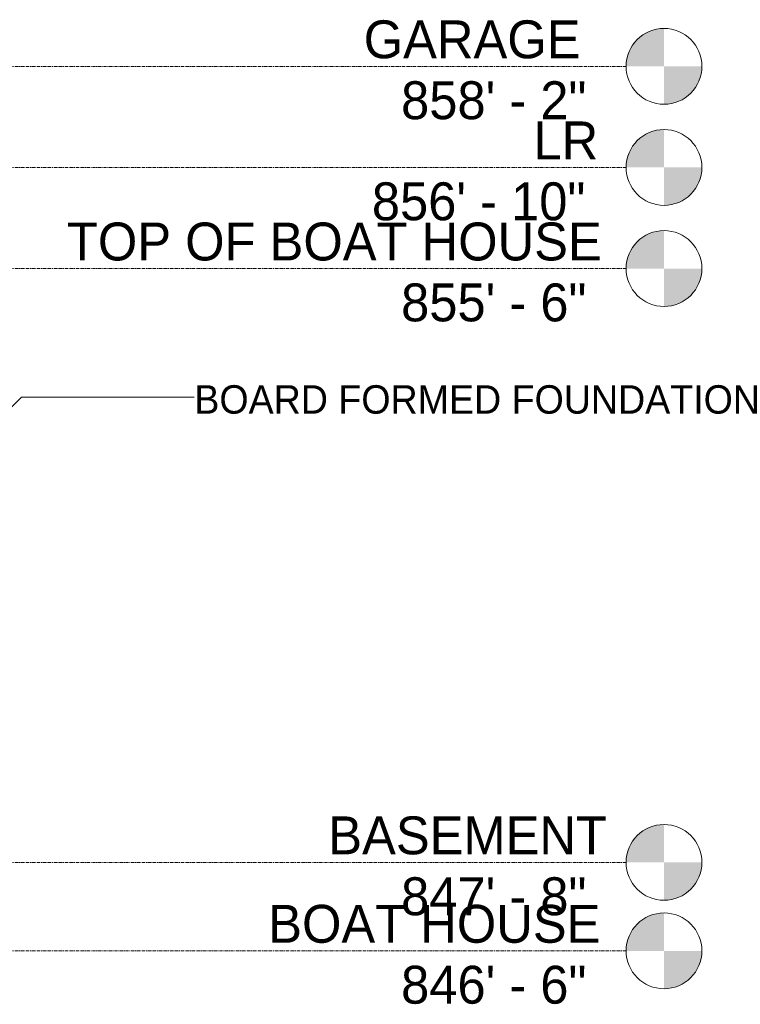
# Model space of a CAD drawing. Header units: inches. Extents: x 8250 to 9854, y -167 to 342.
# Tile 32 of 40: x 8904 to 9018, y -146 to 9. Entities that reach past the tile are written whole.
import ezdxf

# ---------------------------------------------------------------- set-up
doc = ezdxf.new("R2010")
doc.units = ezdxf.units.IN
doc.header["$MEASUREMENT"] = 0
doc.linetypes.add('Grid Line 1_2_', pattern=[0.875, 0.5, -0.125, 0.125, -0.125])
for name, color, linetype, lineweight in [('A-FLOR-LEVL', 51, 'Continuous', 9), ('A-FLOR-LEVL-1', 51, 'Grid Line 1_2_', 9), ('G-ANNO-TEXT', 231, 'Continuous', 9)]:
    doc.layers.add(name, color=color, linetype=linetype, lineweight=lineweight)
doc.styles.add('Century Gothic', font='ufonts.com_century-gothic.ttf', dxfattribs={"height": 6})
doc.styles.add('Century Gothic_1', font='ufonts.com_century-gothic.ttf', dxfattribs={"height": 4.5})

# ---------------------------------------------------------------- blocks, each defined once
blk = doc.blocks.new('Level - Level Head - Circle-50818-BUILDING ELEVATION - NORTH')
at = {"layer": 'A-FLOR-LEVL'}
h = blk.add_hatch(color=256, dxfattribs=at)
edge = h.paths.add_edge_path(flags=0)
edge.add_line((9006.2, 2), (9000.2, 2))
edge.add_arc((9006.2, 2), 6, 90, 180, ccw=False)
edge.add_line((9006.2, 8), (9006.2, 2))
h = blk.add_hatch(color=256, dxfattribs=at)
edge = h.paths.add_edge_path(flags=0)
edge.add_line((9006.2, -4), (9006.2, 2))
edge.add_line((9006.2, 2), (9012.2, 2))
edge.add_arc((9006.2, 2), 6, 270, 360, ccw=False)
blk.add_circle((9006.2, 2), 6, dxfattribs=at)

msp = doc.modelspace()

# ---------------------------------------------------------------- linework, layer by layer
at = {"layer": 'A-FLOR-LEVL-1'}
for p, q in [((8318.04, 2), (9000.2, 2)), ((8318.04, -14), (9000.2, -14)), ((8318.04, -30), (9000.2, -30)), ((8318.04, -124), (9000.2, -124)), ((8318.04, -138), (9000.2, -138))]:
    msp.add_line(p, q, dxfattribs=at)
at = {"layer": 'G-ANNO-TEXT'}
for p, q in [((8863.39, -91.97), (8904.44, -50.35)), ((8904.44, -50.35), (8931.81, -50.35))]:
    msp.add_line(p, q, dxfattribs=at)

# ---------------------------------------------------------------- block references
at = {"layer": 'A-FLOR-LEVL'}
for p in [(0, 0), (0, -16), (0, -32), (0, -126), (0, -140)]:
    msp.add_blockref('Level - Level Head - Circle-50818-BUILDING ELEVATION - NORTH', p, dxfattribs=at)

# ---------------------------------------------------------------- texts
at = {"layer": 'A-FLOR-LEVL', "char_height": 6, "attachment_point": 1, "style": 'Century Gothic'}
for s, insert, width in [('GARAGE', (8958.64, 9.28), 43.4805), ('858\' - 2"', (8964.56, -0.36), 36.663), ('LR', (8985.53, -6.72), 10.908), ('856\' - 10"', (8959.93, -16.36), 42.2685), ('TOP OF BOAT HOUSE', (8911.64, -22.72), 100.4445), ('855\' - 6"', (8964.56, -32.36), 36.663), ('BASEMENT', (8953.03, -116.72), 50.298), ('847\' - 8"', (8964.56, -126.36), 36.663), ('BOAT HOUSE', (8943.52, -130.72), 61.812), ('846\' - 6"', (8964.56, -140.36), 36.663)]:
    msp.add_mtext(s, dxfattribs=dict(at, insert=insert, width=width))
at = {"layer": 'G-ANNO-TEXT', "insert": (8931.81, -48.47), "char_height": 4.5, "width": 114.534, "attachment_point": 1, "style": 'Century Gothic_1'}
msp.add_mtext('BOARD FORMED FOUNDATION', dxfattribs=at)

doc.saveas('drawing.dxf')
